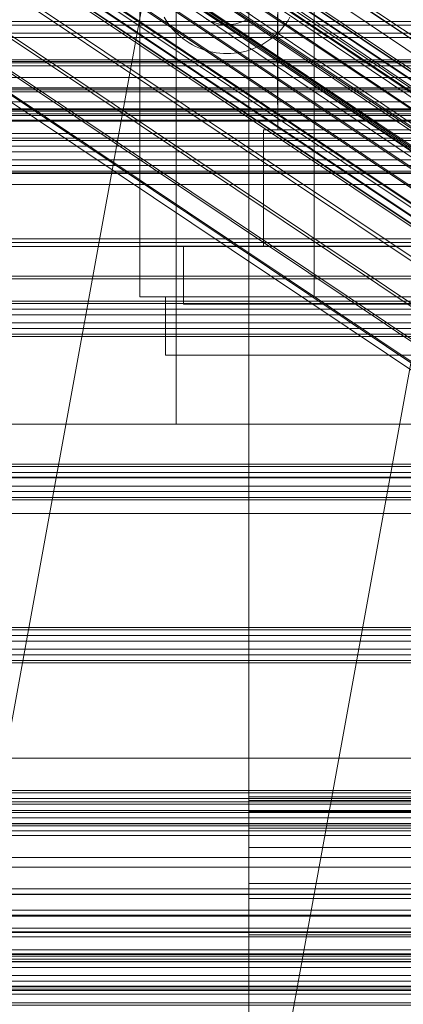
# Model space of a CAD drawing. Header units: millimetres. Extents: x -4738 to 65662, y -68080 to 6847.
# Tile 196 of 256: x -282 to -229, y -34900 to -34764. Entities that reach past the tile are written whole.
import ezdxf

# ---------------------------------------------------------------- set-up
doc = ezdxf.new("R2010")
doc.units = ezdxf.units.MM
for name, color, linetype, lineweight in [('COTAS_O', 1, 'Continuous', 0), ('COTAS_P', 1, 'Continuous', 0), ('frontal_C01', 7, 'Continuous', 0), ('frontal_C02', 7, 'Continuous', 0), ('frontal_C03', 7, 'Continuous', 0), ('frontal_C04', 7, 'Continuous', 0), ('frontal_C05', 7, 'Continuous', 0), ('frontal_mezcladora', 7, 'Continuous', 0), ('frontal_secador', 7, 'Continuous', 0)]:
    doc.layers.add(name, color=color, linetype=linetype, lineweight=lineweight)
doc.dimstyles.new('R19_100', dxfattribs={"dimtxt": 250, "dimasz": 150, "dimexe": 150, "dimexo": 80, "dimgap": 100, "dimtad": 1, "dimtih": 1, "dimtoh": 1, "dimdsep": 46, "dimcen": 0.09, "dimadec": 0, "dimazin": 0, "dimtfac": 1, "dimtdec": 4, "dimtofl": 0, "dimtmove": 0, "dimatfit": 3, "dimfxl": 1, "dimtolj": 1, "dimtzin": 0, "dimarcsym": 0})

# ---------------------------------------------------------------- blocks, each defined once
blk = doc.blocks.new('DIM_R31_51')
at = {"layer": 'COTAS_O'}
for p, q in [((-650, -33700), (50, -33700)), ((50, -33700), (5, -33850)), ((50, -34900), (50, -33700)), ((50, -33700), (95, -33850)), ((50, -34900), (5, -34750)), ((50, -34900), (95, -34750)), ((-650, -34900), (50, -34900))]:
    blk.add_line(p, q, dxfattribs=at)
blk.add_text('1200 O', height=250, rotation=90, dxfattribs=at).set_placement((-50, -34300))
blk = doc.blocks.new('DIM_R31_52')
at = {"layer": 'COTAS_O'}
for p, q in [((-650, -34200), (-500, -34155)), ((650, -34200), (500, -34155)), ((-650, -34900), (-650, -34200)), ((-650, -34200), (650, -34200)), ((-650, -34200), (-500, -34245)), ((650, -34200), (500, -34245)), ((650, -34900), (650, -34200))]:
    blk.add_line(p, q, dxfattribs=at)
blk.add_text('1300 O', height=250, dxfattribs=at).set_placement((0, -34100))
blk = doc.blocks.new('DIM_R31_57')
at = {"layer": 'COTAS_P'}
for p, q in [((-305, -34680), (395, -34680)), ((395, -34680), (350, -34830)), ((395, -36000), (395, -34680)), ((395, -34680), (440, -34830)), ((395, -36000), (350, -35850)), ((395, -36000), (440, -35850)), ((-305, -36000), (395, -36000))]:
    blk.add_line(p, q, dxfattribs=at)
blk.add_text('1320 P', height=250, rotation=90, dxfattribs=at).set_placement((295, -35340))

msp = doc.modelspace()

# ---------------------------------------------------------------- linework, layer by layer
at = {"layer": 'frontal_C01'}
for p, q in [((-250, -33373.251), (-250, -35948.844)), ((-250, -35953.656), (-250, -33378.064)), ((-355.541, -34682.566), (-171.232, -34806.901)), ((-349.061, -34685.044), (-164.752, -34809.378)), ((-357.863, -34687.168), (-173.554, -34811.502)), ((-352.572, -34689.191), (-168.263, -34813.525)), ((-359.326, -34690.82), (-175.016, -34815.155)), ((-355.584, -34692.251), (-171.275, -34816.586)), ((-359.83, -34693.275), (-175.521, -34817.61)), ((-359.341, -34694.365), (-175.032, -34818.7)), ((-357.893, -34694.016), (-173.584, -34818.351)), ((-311.15, -34764.573), (311.15, -34764.573)), ((-311.15, -34765.066), (311.15, -34765.066)), ((-311.15, -34769.878), (311.15, -34769.878)), ((-311.15, -34770.281), (311.15, -34770.281)), ((-311.15, -34773.974), (311.15, -34773.974)), ((-311.15, -34774.258), (311.15, -34774.258)), ((-311.15, -34776.58), (311.15, -34776.58)), ((-311.15, -34776.727), (311.15, -34776.727)), ((-311.15, -34777.519), (311.15, -34777.519)), ((-425, -34873.219), (425, -34873.219)), ((425, -34884.775), (-425, -34884.775)), ((425, -34886.916), (-425, -34886.916)), ((-425, -34898.471), (425, -34898.471))]:
    msp.add_line(p, q, dxfattribs=at)
at = {"layer": 'frontal_C02'}
for p, q in [((-250, -32921.727), (-250, -35767.183)), ((-250, -35771.953), (-250, -32926.497)), ((-356.348, -34686.585), (-142.549, -34829.561)), ((-355.53, -34686.023), (-141.731, -34828.998)), ((-355.017, -34685.967), (-141.218, -34828.942)), ((-354.844, -34686.421), (-141.045, -34829.397)), ((-357.415, -34687.616), (-143.617, -34830.591)), ((-355.022, -34687.355), (-141.224, -34830.331)), ((-358.659, -34689.045), (-144.861, -34832.02)), ((-355.541, -34688.705), (-141.742, -34831.681)), ((-146.196, -34833.75), (-359.995, -34690.774)), ((-356.363, -34690.379), (-142.565, -34833.354)), ((-341.461, -34690.866), (-157.152, -34814.12)), ((-357.434, -34692.262), (-143.635, -34835.238)), ((-361.332, -34692.687), (-147.533, -34835.662)), ((-362.578, -34694.652), (-148.779, -34837.627)), ((-358.68, -34694.227), (-144.881, -34837.202)), ((-334.981, -34694.63), (-150.672, -34817.885)), ((-360.017, -34696.139), (-146.218, -34839.115)), ((-160.922, -34819.001), (-345.231, -34695.747)), ((-363.648, -34696.535), (-149.85, -34839.51)), ((-364.471, -34698.209), (-150.672, -34841.184)), ((-361.352, -34697.869), (-147.554, -34840.844)), ((-365.168, -34700.492), (-151.369, -34843.468)), ((-364.989, -34699.558), (-151.191, -34842.534)), ((-363.664, -34700.329), (-149.865, -34843.304)), ((-362.596, -34699.298), (-148.798, -34842.273)), ((-338.003, -34699.946), (-153.694, -34823.2)), ((-364.995, -34700.947), (-151.196, -34843.922)), ((-364.482, -34700.891), (-150.683, -34843.866)), ((-349.002, -34701.144), (-164.693, -34824.398)), ((-341.52, -34705.491), (-157.211, -34828.745)), ((-352.519, -34706.689), (-168.21, -34829.943)), ((-345.291, -34710.888), (-160.982, -34834.142)), ((-355.541, -34712.004), (-171.232, -34835.259)), ((-357.863, -34716.728), (-173.554, -34839.982)), ((-349.061, -34715.769), (-164.752, -34839.023)), ((-359.326, -34720.537), (-175.016, -34843.792)), ((-352.572, -34719.801), (-168.263, -34843.056)), ((-359.83, -34723.173), (-175.521, -34846.427)), ((-355.584, -34722.71), (-171.275, -34845.965)), ((-359.341, -34724.456), (-175.032, -34847.71)), ((-357.893, -34724.298), (-173.584, -34847.553)), ((430, -34772.309), (-430, -34772.309)), ((430, -34777.309), (-430, -34777.309)), ((430, -34827.309), (-430, -34827.309)), ((430, -34832.309), (-430, -34832.309))]:
    msp.add_line(p, q, dxfattribs=at)
at = {"layer": 'frontal_C03'}
for p, q in [((-1496, -34766.194), (1496, -34766.194)), ((1496, -34766.785), (-1496, -34766.785)), ((1496, -34770.094), (-1496, -34770.094)), ((1496, -34770.685), (-1496, -34770.685)), ((1496, -34773.742), (-1496, -34773.742)), ((1496, -34774.244), (-1496, -34774.244)), ((1250, -34773.733), (-1250, -34773.733)), ((1250, -34775.626), (-1250, -34775.626)), ((1496, -34776.583), (-1496, -34776.583)), ((1496, -34776.918), (-1496, -34776.918)), ((1496, -34778.184), (-1496, -34778.184)), ((1496, -34778.302), (-1496, -34778.302)), ((1250, -34780.627), (-1250, -34780.627)), ((1250, -34780.943), (-1250, -34780.943)), ((1250, -34781.737), (-1250, -34781.737)), ((-1250, -34782.501), (1250, -34782.501)), ((1250, -34783.624), (-1250, -34783.624)), ((1250, -34784.388), (-1250, -34784.388)), ((1250, -34785.182), (-1250, -34785.182)), ((1250, -34785.407), (-1250, -34785.407)), ((1250, -34785.499), (-1250, -34785.499)), ((1250, -34787.012), (-1250, -34787.012)), ((1250, -34794.498), (-1250, -34794.498)), ((1250, -34795.571), (-1250, -34795.571)), ((1250, -34799.622), (-1250, -34799.622)), ((1250, -34799.999), (-1250, -34799.999)), ((1250, -34803.084), (-1250, -34803.084)), ((1250, -34803.401), (-1250, -34803.401)), ((1250, -34804.195), (-1250, -34804.195)), ((-1250, -34804.959), (1250, -34804.959)), ((1250, -34806.082), (-1250, -34806.082)), ((1250, -34806.846), (-1250, -34806.846)), ((1250, -34807.64), (-1250, -34807.64)), ((1250, -34807.957), (-1250, -34807.957)), ((1250, -34825.542), (-1250, -34825.542)), ((1250, -34825.858), (-1250, -34825.858)), ((1250, -34826.652), (-1250, -34826.652)), ((-1250, -34827.417), (1250, -34827.417)), ((1250, -34828.54), (-1250, -34828.54)), ((1250, -34829.304), (-1250, -34829.304)), ((1250, -34830.098), (-1250, -34830.098)), ((1250, -34830.414), (-1250, -34830.414)), ((1250, -34848), (-1250, -34848)), ((1250, -34848.316), (-1250, -34848.316)), ((1250, -34849.11), (-1250, -34849.11)), ((-1250, -34849.874), (1250, -34849.874)), ((1250, -34850.997), (-1250, -34850.997)), ((1250, -34851.761), (-1250, -34851.761)), ((1250, -34852.555), (-1250, -34852.555)), ((1250, -34852.872), (-1250, -34852.872)), ((1250, -34870.457), (-1250, -34870.457)), ((1250, -34870.774), (-1250, -34870.774)), ((1250, -34871.568), (-1250, -34871.568)), ((-1250, -34872.332), (1250, -34872.332)), ((1250, -34873.455), (-1250, -34873.455)), ((1250, -34874.219), (-1250, -34874.219)), ((1250, -34875.013), (-1250, -34875.013)), ((1250, -34875.329), (-1250, -34875.329)), ((1250, -34892.915), (-1250, -34892.915)), ((1250, -34893.231), (-1250, -34893.231)), ((1250, -34894.025), (-1250, -34894.025)), ((-1250, -34894.79), (1250, -34894.79)), ((1250, -34895.912), (-1250, -34895.912)), ((1250, -34896.677), (-1250, -34896.677)), ((1250, -34897.471), (-1250, -34897.471)), ((1250, -34897.787), (-1250, -34897.787))]:
    msp.add_line(p, q, dxfattribs=at)
at = {"layer": 'frontal_C04'}
for p, q in [((-250, -35516.618), (-250, -34440.737)), ((-250, -34605.183), (-250, -35681.065)), ((-488, -35988), (-248, -34670.697)), ((-442, -35988), (-202, -34670.697)), ((-250, -34848.308), (-225, -34848.308)), ((-250, -34890.308), (-250, -34848.308)), ((-250, -34871.841), (-250, -34871.308)), ((250, -34871.308), (-250, -34871.308)), ((-250, -34873.358), (-250, -34871.841)), ((250, -34871.841), (-250, -34871.841)), ((-250, -34875.629), (-250, -34873.358)), ((250, -34873.358), (-250, -34873.358)), ((-250, -34878.308), (-250, -34875.629)), ((250, -34875.629), (-250, -34875.629)), ((-250, -34878.308), (-250, -34880.987)), ((-250, -34878.308), (250, -34878.308)), ((-250, -34880.987), (-250, -34883.258)), ((250, -34880.987), (-250, -34880.987)), ((-250, -34883.258), (-250, -34884.775)), ((250, -34883.258), (-250, -34883.258)), ((-250, -34884.775), (-250, -34885.308)), ((250, -34884.775), (-250, -34884.775)), ((250, -34885.308), (-250, -34885.308)), ((-250, -34890.308), (-225, -34890.308))]:
    msp.add_line(p, q, dxfattribs=at)
at = {"layer": 'frontal_C05'}
for p, q in [((-265, -34742.5), (-265, -34802.5)), ((-241, -34742.5), (-241, -34802.5)), ((-265, -34745.5), (-265, -34795.5)), ((-246, -34779.5), (-246, -34745.5)), ((-241, -34745.5), (-241, -34795.5)), ((-265, -34764.141), (-265, -34764.703)), ((-261.66, -34764), (-261.4, -34764.425)), ((-246.05, -34763.604), (-246.05, -34764.414)), ((-246.05, -34764.703), (-246.05, -34764.141)), ((-246, -34764.454), (-246, -34763.647)), ((-244.6, -34764.425), (-244.34, -34764)), ((-265, -34764.703), (-265, -34765.25)), ((-265, -34765.25), (-265, -34765.782)), ((-261.4, -34764.425), (-261.119, -34764.837)), ((-261.119, -34764.837), (-260.818, -34765.235)), ((-260.818, -34765.235), (-260.498, -34765.617)), ((-255.87, -34764.269), (-255.603, -34764.406)), ((-255.603, -34764.406), (-255.331, -34764.529)), ((-255.331, -34764.529), (-255.052, -34764.638)), ((-255.052, -34764.638), (-254.769, -34764.733)), ((-254.769, -34764.733), (-254.481, -34764.814)), ((-254.481, -34764.814), (-254.189, -34764.881)), ((-254.189, -34764.881), (-253.894, -34764.933)), ((-253.894, -34764.933), (-253.597, -34764.97)), ((-253.597, -34764.97), (-253.299, -34764.993)), ((-253.299, -34764.993), (-253, -34765)), ((-253, -34765), (-252.701, -34764.993)), ((-252.701, -34764.993), (-252.403, -34764.97)), ((-252.403, -34764.97), (-252.106, -34764.933)), ((-252.106, -34764.933), (-251.811, -34764.881)), ((-251.811, -34764.881), (-251.519, -34764.814)), ((-251.519, -34764.814), (-251.231, -34764.733)), ((-251.231, -34764.733), (-250.948, -34764.638)), ((-250.948, -34764.638), (-250.669, -34764.529)), ((-250.669, -34764.529), (-250.397, -34764.406)), ((-250.397, -34764.406), (-250.13, -34764.269)), ((-246.05, -34764.414), (-246.05, -34765.211)), ((-246.05, -34765.25), (-246.05, -34764.703)), ((-246.05, -34765.211), (-246.05, -34765.992)), ((-246.05, -34765.782), (-246.05, -34765.25)), ((-246, -34765.249), (-246, -34764.454)), ((-246, -34766.027), (-246, -34765.249)), ((-245.502, -34765.617), (-245.182, -34765.235)), ((-245.182, -34765.235), (-244.881, -34764.837)), ((-244.881, -34764.837), (-244.6, -34764.425)), ((-265, -34765.782), (-265, -34766.297)), ((-265, -34766.297), (-265, -34766.794)), ((-265, -34766.794), (-265, -34767.271)), ((-260.498, -34765.617), (-260.159, -34765.982)), ((-260.159, -34765.982), (-259.802, -34766.331)), ((-259.802, -34766.331), (-259.428, -34766.66)), ((-259.428, -34766.66), (-259.038, -34766.971)), ((-246.962, -34766.971), (-246.572, -34766.66)), ((-246.572, -34766.66), (-246.198, -34766.331)), ((-246.198, -34766.331), (-245.841, -34765.982)), ((-246.05, -34766.297), (-246.05, -34765.782)), ((-246.05, -34765.992), (-246.05, -34766.756)), ((-246.05, -34766.794), (-246.05, -34766.297)), ((-246.05, -34766.756), (-246.05, -34767.5)), ((-246.05, -34767.271), (-246.05, -34766.794)), ((-246, -34766.789), (-246, -34766.027)), ((-246, -34767.531), (-246, -34766.789)), ((-245.841, -34765.982), (-245.502, -34765.617)), ((-265, -34767.271), (-265, -34767.728)), ((-265, -34767.728), (-265, -34768.163)), ((-265, -34768.163), (-265, -34768.576)), ((-259.038, -34766.971), (-258.633, -34767.262)), ((-258.633, -34767.262), (-258.214, -34767.533)), ((-258.214, -34767.533), (-257.783, -34767.782)), ((-257.783, -34767.782), (-257.339, -34768.01)), ((-257.339, -34768.01), (-256.884, -34768.215)), ((-256.884, -34768.215), (-256.42, -34768.397)), ((-249.58, -34768.397), (-249.116, -34768.215)), ((-249.116, -34768.215), (-248.661, -34768.01)), ((-248.661, -34768.01), (-248.217, -34767.782)), ((-248.217, -34767.782), (-247.786, -34767.533)), ((-247.786, -34767.533), (-247.367, -34767.262)), ((-247.367, -34767.262), (-246.962, -34766.971)), ((-246.05, -34767.728), (-246.05, -34767.271)), ((-246.05, -34767.5), (-246.05, -34768.223)), ((-246.05, -34768.163), (-246.05, -34767.728)), ((-246.05, -34768.576), (-246.05, -34768.163)), ((-246.05, -34768.223), (-246.05, -34768.924)), ((-246, -34768.252), (-246, -34767.531)), ((-246, -34768.95), (-246, -34768.252)), ((-265, -34768.576), (-265, -34768.964)), ((-265, -34768.964), (-265, -34769.328)), ((-265, -34769.328), (-265, -34769.666)), ((-256.42, -34768.397), (-255.948, -34768.556)), ((-255.948, -34768.556), (-255.468, -34768.691)), ((-255.468, -34768.691), (-254.981, -34768.802)), ((-254.981, -34768.802), (-254.49, -34768.888)), ((-254.49, -34768.888), (-253.996, -34768.95)), ((-253.996, -34768.95), (-253.498, -34768.988)), ((-253.498, -34768.988), (-253, -34769)), ((-253, -34769), (-252.502, -34768.988)), ((-252.502, -34768.988), (-252.004, -34768.95)), ((-252.004, -34768.95), (-251.51, -34768.888)), ((-251.51, -34768.888), (-251.019, -34768.802)), ((-251.019, -34768.802), (-250.532, -34768.691)), ((-250.532, -34768.691), (-250.052, -34768.556)), ((-250.052, -34768.556), (-249.58, -34768.397)), ((-246.05, -34768.964), (-246.05, -34768.576)), ((-246.05, -34768.924), (-246.05, -34769.599)), ((-246.05, -34769.328), (-246.05, -34768.964)), ((-246.05, -34769.666), (-246.05, -34769.328)), ((-246.05, -34769.599), (-246.05, -34770.249)), ((-246, -34769.623), (-246, -34768.95)), ((-246, -34770.27), (-246, -34769.623)), ((-265, -34769.666), (-265, -34769.978)), ((-265, -34769.978), (-265, -34770.262)), ((-265, -34770.262), (-265, -34770.518)), ((-265, -34770.518), (-265, -34770.746)), ((-265, -34770.746), (-265, -34770.945)), ((-265, -34770.945), (-265, -34771.113)), ((-246.05, -34769.978), (-246.05, -34769.666)), ((-246.05, -34770.262), (-246.05, -34769.978)), ((-246.05, -34770.249), (-246.05, -34770.87)), ((-246.05, -34770.518), (-246.05, -34770.262)), ((-246.05, -34770.746), (-246.05, -34770.518)), ((-246.05, -34770.945), (-246.05, -34770.746)), ((-246.05, -34770.87), (-246.05, -34771.462)), ((-246.05, -34771.113), (-246.05, -34770.945)), ((-246, -34770.889), (-246, -34770.27)), ((-246, -34771.479), (-246, -34770.889)), ((-265, -34771.113), (-265, -34771.252)), ((-265, -34771.252), (-265, -34771.36)), ((-265, -34771.36), (-265, -34771.438)), ((-265, -34771.438), (-265, -34771.484)), ((-265, -34771.484), (-265, -34771.5)), ((-246.05, -34771.252), (-246.05, -34771.113)), ((-246.05, -34771.36), (-246.05, -34771.252)), ((-246.05, -34771.438), (-246.05, -34771.36)), ((-246.05, -34771.484), (-246.05, -34771.438)), ((-246.05, -34771.462), (-246.05, -34772.023)), ((-246.05, -34771.5), (-246.05, -34771.484)), ((-246.05, -34772.023), (-246.05, -34772.551)), ((-246, -34772.038), (-246, -34771.479)), ((-246, -34772.565), (-246, -34772.038)), ((-246.05, -34772.551), (-246.05, -34773.046)), ((-246.05, -34773.046), (-246.05, -34773.506)), ((-246.05, -34773.506), (-246.05, -34773.93)), ((-246, -34773.057), (-246, -34772.565)), ((-246, -34773.516), (-246, -34773.057)), ((-246, -34773.938), (-246, -34773.516)), ((-246.05, -34773.93), (-246.05, -34774.316)), ((-246.05, -34774.316), (-246.05, -34774.665)), ((-246.05, -34774.665), (-246.05, -34774.975)), ((-246.05, -34774.975), (-246.05, -34775.245)), ((-246, -34774.323), (-246, -34773.938)), ((-246, -34774.67), (-246, -34774.323)), ((-246, -34774.979), (-246, -34774.67)), ((-246, -34775.248), (-246, -34774.979)), ((-246.05, -34775.245), (-246.05, -34775.474)), ((-246.05, -34775.474), (-246.05, -34775.663)), ((-246.05, -34775.663), (-246.05, -34775.81)), ((-246.05, -34775.81), (-246.05, -34775.916)), ((-246.05, -34775.916), (-246.05, -34775.979)), ((-246.05, -34775.979), (-246.05, -34776)), ((-246, -34775.476), (-246, -34775.248)), ((-246, -34775.664), (-246, -34775.476)), ((-246, -34775.811), (-246, -34775.664)), ((-246, -34775.916), (-246, -34775.811)), ((-246, -34775.979), (-246, -34775.916)), ((-246, -34776), (-246, -34775.979)), ((-248, -34795.5), (-248, -34779.5)), ((-248, -34779.5), (-210, -34779.5)), ((-246, -34779.5), (-212, -34779.5)), ((-235.468, -34779.5), (-235.492, -34779.5)), ((-235.427, -34779.5), (-235.468, -34779.5)), ((-235.43, -34779.5), (-235.375, -34779.5)), ((-235.371, -34779.5), (-235.427, -34779.5)), ((-235.375, -34779.5), (-235.305, -34779.5)), ((-235.299, -34779.5), (-235.371, -34779.5)), ((-235.305, -34779.5), (-235.22, -34779.5)), ((-235.211, -34779.5), (-235.299, -34779.5)), ((-235.22, -34779.5), (-235.12, -34779.5)), ((-235.108, -34779.5), (-235.211, -34779.5)), ((-235.12, -34779.5), (-235.005, -34779.5)), ((-234.99, -34779.5), (-235.108, -34779.5)), ((-235.005, -34779.5), (-234.876, -34779.5)), ((-234.856, -34779.5), (-234.99, -34779.5)), ((-234.876, -34779.5), (-234.732, -34779.5)), ((-234.708, -34779.5), (-234.856, -34779.5)), ((-234.732, -34779.5), (-234.575, -34779.5)), ((-234.546, -34779.5), (-234.708, -34779.5)), ((-234.575, -34779.5), (-234.405, -34779.5)), ((-234.371, -34779.5), (-234.546, -34779.5)), ((-234.405, -34779.5), (-234.221, -34779.5)), ((-234.181, -34779.5), (-234.371, -34779.5)), ((-234.221, -34779.5), (-234.025, -34779.5)), ((-233.979, -34779.5), (-234.181, -34779.5)), ((-234.025, -34779.5), (-233.816, -34779.5)), ((-233.765, -34779.5), (-233.979, -34779.5)), ((-233.816, -34779.5), (-233.596, -34779.5)), ((-233.539, -34779.5), (-233.765, -34779.5)), ((-233.596, -34779.5), (-233.365, -34779.5)), ((-233.301, -34779.5), (-233.539, -34779.5)), ((-233.365, -34779.5), (-233.124, -34779.5)), ((-233.053, -34779.5), (-233.301, -34779.5)), ((-233.124, -34779.5), (-232.872, -34779.5)), ((-232.794, -34779.5), (-233.053, -34779.5)), ((-232.872, -34779.5), (-232.611, -34779.5)), ((-232.527, -34779.5), (-232.794, -34779.5)), ((-232.611, -34779.5), (-232.342, -34779.5)), ((-232.25, -34779.5), (-232.527, -34779.5)), ((-232.342, -34779.5), (-232.064, -34779.5)), ((-231.965, -34779.5), (-232.25, -34779.5)), ((-232.064, -34779.5), (-231.779, -34779.5)), ((-231.673, -34779.5), (-231.965, -34779.5)), ((-231.779, -34779.5), (-231.487, -34779.5)), ((-231.375, -34779.5), (-231.673, -34779.5)), ((-231.487, -34779.5), (-231.19, -34779.5)), ((-231.07, -34779.5), (-231.375, -34779.5)), ((-231.19, -34779.5), (-230.887, -34779.5)), ((-230.76, -34779.5), (-231.07, -34779.5)), ((-230.887, -34779.5), (-230.579, -34779.5)), ((-230.446, -34779.5), (-230.76, -34779.5)), ((-230.579, -34779.5), (-230.268, -34779.5)), ((-230.129, -34779.5), (-230.446, -34779.5)), ((-230.268, -34779.5), (-229.954, -34779.5)), ((-229.808, -34779.5), (-230.129, -34779.5)), ((-229.954, -34779.5), (-229.637, -34779.5)), ((-229.486, -34779.5), (-229.808, -34779.5)), ((-229.637, -34779.5), (-229.319, -34779.5)), ((-229.162, -34779.5), (-229.486, -34779.5)), ((-229.319, -34779.5), (-229, -34779.5)), ((-228.838, -34779.5), (-229.162, -34779.5)), ((-229, -34779.5), (-228.681, -34779.5)), ((-228.514, -34779.5), (-228.838, -34779.5)), ((-265, -34795.5), (-241, -34795.5)), ((-199, -34795.5), (-259, -34795.5)), ((-259, -34795.5), (-259, -34802.5)), ((-259, -34803.5), (-259, -34795.5)), ((-248, -34795.5), (-210, -34795.5)), ((-235.468, -34795.5), (-235.492, -34795.5)), ((-235.427, -34795.5), (-235.468, -34795.5)), ((-235.43, -34795.5), (-235.375, -34795.5)), ((-235.371, -34795.5), (-235.427, -34795.5)), ((-235.375, -34795.5), (-235.305, -34795.5)), ((-235.299, -34795.5), (-235.371, -34795.5)), ((-235.305, -34795.5), (-235.22, -34795.5)), ((-235.211, -34795.5), (-235.299, -34795.5)), ((-235.22, -34795.5), (-235.12, -34795.5)), ((-235.108, -34795.5), (-235.211, -34795.5)), ((-235.12, -34795.5), (-235.005, -34795.5)), ((-234.99, -34795.5), (-235.108, -34795.5)), ((-235.005, -34795.5), (-234.876, -34795.5)), ((-234.856, -34795.5), (-234.99, -34795.5)), ((-234.876, -34795.5), (-234.732, -34795.5)), ((-234.708, -34795.5), (-234.856, -34795.5)), ((-234.732, -34795.5), (-234.575, -34795.5)), ((-234.546, -34795.5), (-234.708, -34795.5)), ((-234.575, -34795.5), (-234.405, -34795.5)), ((-234.371, -34795.5), (-234.546, -34795.5)), ((-234.485, -34795.5), (-234.498, -34795.5)), ((-234.457, -34795.5), (-234.485, -34795.5)), ((-234.416, -34795.5), (-234.457, -34795.5)), ((-234.362, -34795.5), (-234.416, -34795.5)), ((-234.405, -34795.5), (-234.221, -34795.5)), ((-234.181, -34795.5), (-234.371, -34795.5)), ((-234.294, -34795.5), (-234.362, -34795.5)), ((-234.214, -34795.5), (-234.294, -34795.5)), ((-234.221, -34795.5), (-234.025, -34795.5)), ((-234.12, -34795.5), (-234.214, -34795.5)), ((-233.979, -34795.5), (-234.181, -34795.5)), ((-234.013, -34795.5), (-234.12, -34795.5)), ((-234.025, -34795.5), (-233.816, -34795.5)), ((-233.894, -34795.5), (-234.013, -34795.5)), ((-233.765, -34795.5), (-233.979, -34795.5)), ((-233.763, -34795.5), (-233.894, -34795.5)), ((-233.816, -34795.5), (-233.596, -34795.5)), ((-233.539, -34795.5), (-233.765, -34795.5)), ((-233.62, -34795.5), (-233.763, -34795.5)), ((-233.466, -34795.5), (-233.62, -34795.5)), ((-233.596, -34795.5), (-233.365, -34795.5)), ((-233.301, -34795.5), (-233.539, -34795.5)), ((-233.3, -34795.5), (-233.466, -34795.5)), ((-233.365, -34795.5), (-233.124, -34795.5)), ((-233.053, -34795.5), (-233.301, -34795.5)), ((-233.124, -34795.5), (-233.3, -34795.5)), ((-232.937, -34795.5), (-233.124, -34795.5)), ((-233.124, -34795.5), (-232.872, -34795.5)), ((-232.794, -34795.5), (-233.053, -34795.5)), ((-232.741, -34795.5), (-232.937, -34795.5)), ((-232.872, -34795.5), (-232.611, -34795.5)), ((-232.527, -34795.5), (-232.794, -34795.5)), ((-232.535, -34795.5), (-232.741, -34795.5)), ((-232.611, -34795.5), (-232.342, -34795.5)), ((-232.321, -34795.5), (-232.535, -34795.5)), ((-232.25, -34795.5), (-232.527, -34795.5)), ((-232.342, -34795.5), (-232.064, -34795.5)), ((-232.098, -34795.5), (-232.321, -34795.5)), ((-231.965, -34795.5), (-232.25, -34795.5)), ((-231.868, -34795.5), (-232.098, -34795.5)), ((-232.064, -34795.5), (-231.779, -34795.5)), ((-231.673, -34795.5), (-231.965, -34795.5)), ((-231.63, -34795.5), (-231.868, -34795.5)), ((-231.779, -34795.5), (-231.487, -34795.5)), ((-231.375, -34795.5), (-231.673, -34795.5)), ((-231.386, -34795.5), (-231.63, -34795.5)), ((-231.487, -34795.5), (-231.19, -34795.5)), ((-231.136, -34795.5), (-231.386, -34795.5)), ((-231.07, -34795.5), (-231.375, -34795.5)), ((-231.19, -34795.5), (-230.887, -34795.5)), ((-230.881, -34795.5), (-231.136, -34795.5)), ((-230.76, -34795.5), (-231.07, -34795.5)), ((-230.887, -34795.5), (-230.579, -34795.5)), ((-230.621, -34795.5), (-230.881, -34795.5)), ((-230.446, -34795.5), (-230.76, -34795.5)), ((-230.357, -34795.5), (-230.621, -34795.5)), ((-230.579, -34795.5), (-230.268, -34795.5)), ((-230.129, -34795.5), (-230.446, -34795.5)), ((-230.09, -34795.5), (-230.357, -34795.5)), ((-230.268, -34795.5), (-229.954, -34795.5)), ((-229.808, -34795.5), (-230.129, -34795.5)), ((-229.82, -34795.5), (-230.09, -34795.5)), ((-229.954, -34795.5), (-229.637, -34795.5)), ((-229.548, -34795.5), (-229.82, -34795.5)), ((-229.486, -34795.5), (-229.808, -34795.5)), ((-229.637, -34795.5), (-229.319, -34795.5)), ((-229.274, -34795.5), (-229.548, -34795.5)), ((-229.162, -34795.5), (-229.486, -34795.5)), ((-229.319, -34795.5), (-229, -34795.5)), ((-229, -34795.5), (-229.274, -34795.5)), ((-228.838, -34795.5), (-229.162, -34795.5)), ((-229, -34795.5), (-228.726, -34795.5)), ((-229, -34795.5), (-228.681, -34795.5)), ((-228.514, -34795.5), (-228.838, -34795.5)), ((-265, -34802.5), (-241, -34802.5)), ((-196.5, -34802.5), (-261.5, -34802.5)), ((-261.5, -34802.5), (-261.5, -34810.5)), ((-259, -34802.5), (-199, -34802.5)), ((-259, -34803.5), (-199, -34803.5)), ((-250, -34803.5), (-215, -34803.5)), ((-250, -34992), (-250, -34803.5)), ((-234.485, -34802.5), (-234.498, -34802.5)), ((-234.485, -34803.5), (-234.498, -34803.5)), ((-234.474, -34802.5), (-234.493, -34802.5)), ((-234.457, -34802.5), (-234.485, -34802.5)), ((-234.457, -34803.5), (-234.485, -34803.5)), ((-234.44, -34802.5), (-234.474, -34802.5)), ((-234.416, -34802.5), (-234.457, -34802.5)), ((-234.416, -34803.5), (-234.457, -34803.5)), ((-234.394, -34802.5), (-234.44, -34802.5)), ((-234.362, -34802.5), (-234.416, -34802.5)), ((-234.362, -34803.5), (-234.416, -34803.5)), ((-234.335, -34802.5), (-234.394, -34802.5)), ((-234.391, -34802.5), (-234.33, -34802.5)), ((-234.294, -34802.5), (-234.362, -34802.5)), ((-234.294, -34803.5), (-234.362, -34803.5)), ((-234.263, -34802.5), (-234.335, -34802.5)), ((-234.33, -34802.5), (-234.256, -34802.5)), ((-234.214, -34802.5), (-234.294, -34802.5)), ((-234.214, -34803.5), (-234.294, -34803.5)), ((-234.178, -34802.5), (-234.263, -34802.5)), ((-234.256, -34802.5), (-234.168, -34802.5)), ((-234.12, -34802.5), (-234.214, -34802.5)), ((-234.12, -34803.5), (-234.214, -34803.5)), ((-234.081, -34802.5), (-234.178, -34802.5)), ((-234.168, -34802.5), (-234.068, -34802.5)), ((-234.013, -34802.5), (-234.12, -34802.5)), ((-234.013, -34803.5), (-234.12, -34803.5)), ((-233.972, -34802.5), (-234.081, -34802.5)), ((-234.068, -34802.5), (-233.955, -34802.5)), ((-233.894, -34802.5), (-234.013, -34802.5)), ((-233.894, -34803.5), (-234.013, -34803.5)), ((-233.851, -34802.5), (-233.972, -34802.5)), ((-233.955, -34802.5), (-233.83, -34802.5)), ((-233.763, -34802.5), (-233.894, -34802.5)), ((-233.763, -34803.5), (-233.894, -34803.5)), ((-233.718, -34802.5), (-233.851, -34802.5)), ((-233.83, -34802.5), (-233.693, -34802.5)), ((-233.62, -34802.5), (-233.763, -34802.5)), ((-233.62, -34803.5), (-233.763, -34803.5)), ((-233.573, -34802.5), (-233.718, -34802.5)), ((-233.693, -34802.5), (-233.544, -34802.5)), ((-233.466, -34802.5), (-233.62, -34802.5)), ((-233.466, -34803.5), (-233.62, -34803.5)), ((-233.418, -34802.5), (-233.573, -34802.5)), ((-233.544, -34802.5), (-233.384, -34802.5)), ((-233.3, -34802.5), (-233.466, -34802.5)), ((-233.3, -34803.5), (-233.466, -34803.5)), ((-233.252, -34802.5), (-233.418, -34802.5)), ((-233.384, -34802.5), (-233.213, -34802.5)), ((-233.124, -34802.5), (-233.3, -34802.5)), ((-233.124, -34803.5), (-233.3, -34803.5)), ((-233.075, -34802.5), (-233.252, -34802.5)), ((-233.213, -34802.5), (-233.032, -34802.5)), ((-232.937, -34802.5), (-233.124, -34802.5)), ((-232.937, -34803.5), (-233.124, -34803.5)), ((-232.889, -34802.5), (-233.075, -34802.5)), ((-233.032, -34802.5), (-232.84, -34802.5)), ((-232.741, -34802.5), (-232.937, -34802.5)), ((-232.741, -34803.5), (-232.937, -34803.5)), ((-232.694, -34802.5), (-232.889, -34802.5)), ((-232.84, -34802.5), (-232.639, -34802.5)), ((-232.535, -34802.5), (-232.741, -34802.5)), ((-232.535, -34803.5), (-232.741, -34803.5)), ((-232.489, -34802.5), (-232.694, -34802.5)), ((-232.639, -34802.5), (-232.429, -34802.5)), ((-232.321, -34802.5), (-232.535, -34802.5)), ((-232.321, -34803.5), (-232.535, -34803.5)), ((-232.276, -34802.5), (-232.489, -34802.5)), ((-232.429, -34802.5), (-232.211, -34802.5)), ((-232.098, -34802.5), (-232.321, -34802.5)), ((-232.098, -34803.5), (-232.321, -34803.5)), ((-232.056, -34802.5), (-232.276, -34802.5)), ((-232.211, -34802.5), (-231.984, -34802.5)), ((-231.868, -34802.5), (-232.098, -34802.5)), ((-231.868, -34803.5), (-232.098, -34803.5)), ((-231.828, -34802.5), (-232.056, -34802.5)), ((-231.984, -34802.5), (-231.75, -34802.5)), ((-231.63, -34802.5), (-231.868, -34802.5)), ((-231.63, -34803.5), (-231.868, -34803.5)), ((-231.593, -34802.5), (-231.828, -34802.5)), ((-231.75, -34802.5), (-231.509, -34802.5)), ((-231.386, -34802.5), (-231.63, -34802.5)), ((-231.386, -34803.5), (-231.63, -34803.5)), ((-231.352, -34802.5), (-231.593, -34802.5)), ((-231.509, -34802.5), (-231.262, -34802.5)), ((-231.136, -34802.5), (-231.386, -34802.5)), ((-231.136, -34803.5), (-231.386, -34803.5)), ((-231.105, -34802.5), (-231.352, -34802.5)), ((-231.262, -34802.5), (-231.009, -34802.5)), ((-230.881, -34802.5), (-231.136, -34802.5)), ((-230.881, -34803.5), (-231.136, -34803.5)), ((-230.853, -34802.5), (-231.105, -34802.5)), ((-231.009, -34802.5), (-230.752, -34802.5)), ((-230.621, -34802.5), (-230.881, -34802.5)), ((-230.621, -34803.5), (-230.881, -34803.5)), ((-230.597, -34802.5), (-230.853, -34802.5)), ((-230.752, -34802.5), (-230.49, -34802.5)), ((-230.357, -34802.5), (-230.621, -34802.5)), ((-230.357, -34803.5), (-230.621, -34803.5)), ((-230.336, -34802.5), (-230.597, -34802.5)), ((-230.49, -34802.5), (-230.224, -34802.5)), ((-230.09, -34802.5), (-230.357, -34802.5)), ((-230.09, -34803.5), (-230.357, -34803.5)), ((-230.073, -34802.5), (-230.336, -34802.5)), ((-230.224, -34802.5), (-229.955, -34802.5)), ((-229.82, -34802.5), (-230.09, -34802.5)), ((-229.82, -34803.5), (-230.09, -34803.5)), ((-229.807, -34802.5), (-230.073, -34802.5)), ((-229.955, -34802.5), (-229.684, -34802.5)), ((-229.548, -34802.5), (-229.82, -34802.5)), ((-229.548, -34803.5), (-229.82, -34803.5)), ((-229.539, -34802.5), (-229.807, -34802.5)), ((-229.684, -34802.5), (-229.411, -34802.5)), ((-229.274, -34802.5), (-229.548, -34802.5)), ((-229.274, -34803.5), (-229.548, -34803.5)), ((-229.27, -34802.5), (-229.539, -34802.5)), ((-229.411, -34802.5), (-229.137, -34802.5)), ((-229, -34803.5), (-229.274, -34803.5)), ((-229, -34802.5), (-229.27, -34802.5)), ((-229.137, -34802.5), (-228.863, -34802.5)), ((-229, -34802.5), (-228.73, -34802.5)), ((-228.726, -34803.5), (-229, -34803.5)), ((-228.863, -34802.5), (-228.589, -34802.5)), ((-228.461, -34802.5), (-228.73, -34802.5)), ((-261.5, -34810.5), (-196.5, -34810.5)), ((-234.474, -34810.5), (-234.493, -34810.5)), ((-234.44, -34810.5), (-234.474, -34810.5)), ((-234.394, -34810.5), (-234.44, -34810.5)), ((-234.335, -34810.5), (-234.394, -34810.5)), ((-234.391, -34810.5), (-234.33, -34810.5)), ((-234.263, -34810.5), (-234.335, -34810.5)), ((-234.33, -34810.5), (-234.256, -34810.5)), ((-234.178, -34810.5), (-234.263, -34810.5)), ((-234.256, -34810.5), (-234.168, -34810.5)), ((-234.081, -34810.5), (-234.178, -34810.5)), ((-234.168, -34810.5), (-234.068, -34810.5)), ((-233.972, -34810.5), (-234.081, -34810.5)), ((-234.068, -34810.5), (-233.955, -34810.5)), ((-233.851, -34810.5), (-233.972, -34810.5)), ((-233.955, -34810.5), (-233.83, -34810.5)), ((-233.718, -34810.5), (-233.851, -34810.5)), ((-233.83, -34810.5), (-233.693, -34810.5)), ((-233.573, -34810.5), (-233.718, -34810.5)), ((-233.693, -34810.5), (-233.544, -34810.5)), ((-233.418, -34810.5), (-233.573, -34810.5)), ((-233.544, -34810.5), (-233.384, -34810.5)), ((-233.252, -34810.5), (-233.418, -34810.5)), ((-233.384, -34810.5), (-233.213, -34810.5)), ((-233.075, -34810.5), (-233.252, -34810.5)), ((-233.213, -34810.5), (-233.032, -34810.5)), ((-232.889, -34810.5), (-233.075, -34810.5)), ((-233.032, -34810.5), (-232.84, -34810.5)), ((-232.694, -34810.5), (-232.889, -34810.5)), ((-232.84, -34810.5), (-232.639, -34810.5)), ((-232.489, -34810.5), (-232.694, -34810.5)), ((-232.639, -34810.5), (-232.429, -34810.5)), ((-232.276, -34810.5), (-232.489, -34810.5)), ((-232.429, -34810.5), (-232.211, -34810.5)), ((-232.056, -34810.5), (-232.276, -34810.5)), ((-232.211, -34810.5), (-231.984, -34810.5)), ((-231.828, -34810.5), (-232.056, -34810.5)), ((-231.984, -34810.5), (-231.75, -34810.5)), ((-231.593, -34810.5), (-231.828, -34810.5)), ((-231.75, -34810.5), (-231.509, -34810.5)), ((-231.352, -34810.5), (-231.593, -34810.5)), ((-231.509, -34810.5), (-231.262, -34810.5)), ((-231.105, -34810.5), (-231.352, -34810.5)), ((-231.262, -34810.5), (-231.009, -34810.5)), ((-230.853, -34810.5), (-231.105, -34810.5)), ((-231.009, -34810.5), (-230.752, -34810.5)), ((-230.597, -34810.5), (-230.853, -34810.5)), ((-230.752, -34810.5), (-230.49, -34810.5)), ((-230.336, -34810.5), (-230.597, -34810.5)), ((-230.49, -34810.5), (-230.224, -34810.5)), ((-230.073, -34810.5), (-230.336, -34810.5)), ((-230.224, -34810.5), (-229.955, -34810.5)), ((-229.807, -34810.5), (-230.073, -34810.5)), ((-229.955, -34810.5), (-229.684, -34810.5)), ((-229.539, -34810.5), (-229.807, -34810.5)), ((-229.684, -34810.5), (-229.411, -34810.5)), ((-229.27, -34810.5), (-229.539, -34810.5)), ((-229.411, -34810.5), (-229.137, -34810.5)), ((-229, -34810.5), (-229.27, -34810.5)), ((-229.137, -34810.5), (-228.863, -34810.5)), ((-229, -34810.5), (-228.73, -34810.5)), ((-228.863, -34810.5), (-228.589, -34810.5)), ((-228.461, -34810.5), (-228.73, -34810.5))]:
    msp.add_line(p, q, dxfattribs=at)
at = {"layer": 'frontal_mezcladora'}
for p, q in [((-260, -34820), (-260, -34600)), ((-400, -34780), (220, -34780)), ((-465, -34795), (295, -34795)), ((-600, -34820), (600, -34820)), ((-320, -34820), (-260, -34820)), ((-600, -34875), (600, -34875))]:
    msp.add_line(p, q, dxfattribs=at)
at = {"layer": 'frontal_secador'}
for p, q in [((-1250, -34866), (1250, -34866)), ((-1250, -34872), (1250, -34872)), ((-1250, -34875), (1250, -34875)), ((1250, -34876), (-1250, -34876)), ((-1250, -34876.659), (1250, -34876.659)), ((1250, -34879.659), (-1250, -34879.659)), ((-1250, -34881), (1250, -34881)), ((1250, -34884), (-1250, -34884)), ((-1250, -34884.728), (1250, -34884.728)), ((-1250, -34887.588), (1250, -34887.588)), ((1250, -34887.611), (-1250, -34887.611)), ((1250, -34887.728), (-1250, -34887.728)), ((-1250, -34889.387), (1250, -34889.387)), ((1250, -34889.918), (-1250, -34889.918)), ((-1250, -34890), (1250, -34890)), ((1250, -34890.588), (-1250, -34890.588)), ((1250, -34892.387), (-1250, -34892.387)), ((1250, -34893), (-1250, -34893)), ((-1250, -34893.65), (1250, -34893.65)), ((-1250, -34894), (1250, -34894)), ((1250, -34897.382), (-1250, -34897.382)), ((1250, -34898), (-1250, -34898)), ((1250, -34899.689), (-1250, -34899.689))]:
    msp.add_line(p, q, dxfattribs=at)

# ---------------------------------------------------------------- dimensions: what is measured, and where the dimension line sits
at = {"layer": 'COTAS_O'}
for p2, distance, picture, middle in [((-650, -33700), -700, 'DIM_R31_51', (50, -34300)), ((650, -34900), 700, 'DIM_R31_52', (0, -34200))]:
    dim = msp.add_aligned_dim(p1=(-650, -34900), p2=p2, distance=distance, text='<> O', dimstyle='R19_100', dxfattribs=at)
    dim.commit()
    dim.dimension.update_dxf_attribs({"geometry": picture, "text_midpoint": middle})
at = {"layer": 'COTAS_P'}
dim = msp.add_aligned_dim(p1=(-305, -36000), p2=(-305, -34680), distance=-700, text='<> P', dimstyle='R19_100', dxfattribs=at)
dim.commit()
dim.dimension.update_dxf_attribs({"geometry": 'DIM_R31_57', "text_midpoint": (395, -35340)})

doc.saveas('drawing.dxf')
